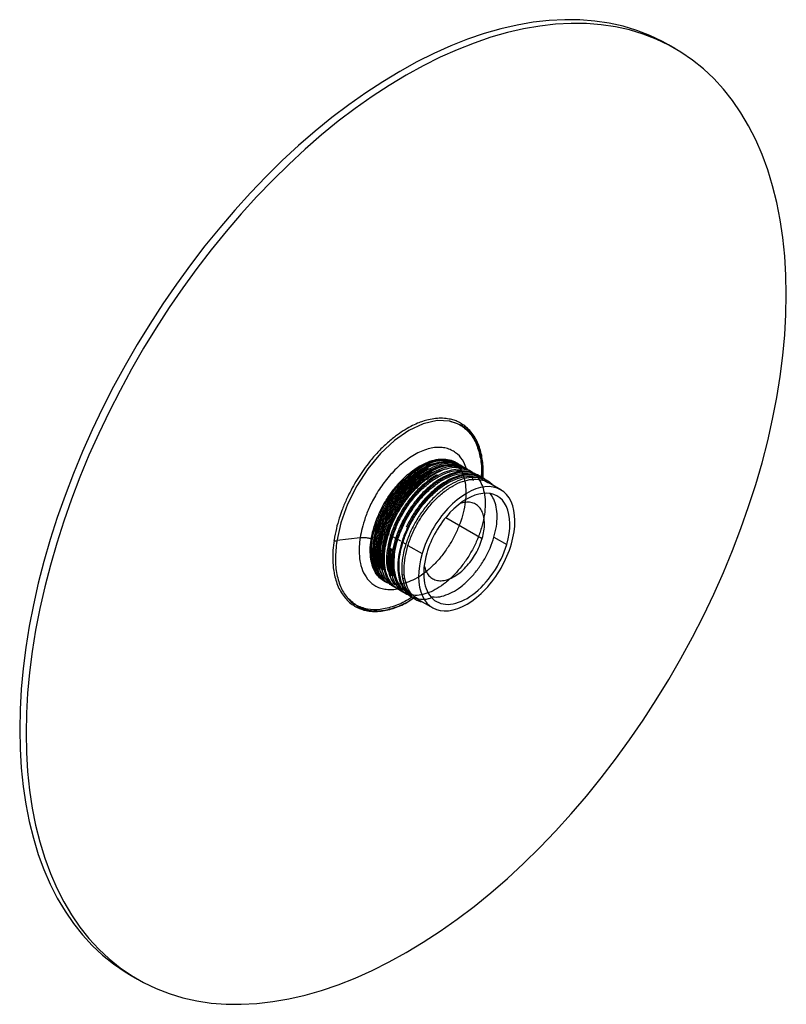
# Paper-space layout '_Isométrica' of a CAD drawing. Header units: inches. Extents: x -1.9 to 6.5, y -6.7 to 4.2.
import ezdxf

# ---------------------------------------------------------------- set-up
doc = ezdxf.new("R2010")
doc.units = ezdxf.units.IN
doc.header["$MEASUREMENT"] = 0

psp = doc.layouts.new('_Isométrica')

# ---------------------------------------------------------------- linework, layer by layer
at = {"color": 7, "linetype": 'Continuous', "lineweight": 25}
for p, q in [((5.28, 3.841), (5.21, 3.882)), ((2.931, -0.789), (2.927, -0.785)), ((3.025, -0.801), (3.03, -0.806)), ((3.067, -0.911), (3.056, -0.878)), ((3.367, -1.009), (3.228, -0.929)), ((2.765, -1.313), (3.163, -1.543)), ((2.024, -1.434), (2.013, -1.427)), ((2.047, -1.447), (2.036, -1.441)), ((2.135, -1.498), (2.124, -1.492)), ((2.158, -1.511), (2.147, -1.505)), ((1.567, -1.563), (1.822, -1.534)), ((1.97, -1.554), (1.993, -1.564)), ((2.017, -1.577), (2.049, -1.595)), ((2.083, -1.615), (2.104, -1.628)), ((2.214, -1.543), (2.18, -1.524)), ((2.269, -1.575), (2.235, -1.556)), ((2.325, -1.608), (2.291, -1.588)), ((2.347, -1.62), (2.503, -1.71)), ((3.292, -1.529), (3.432, -1.609)), ((2.16, -1.66), (2.139, -1.647)), ((2.156, -1.666), (2.16, -1.659)), ((2.184, -1.674), (2.16, -1.659)), ((2.168, -1.674), (2.184, -1.674)), ((2.306, -1.94), (2.284, -1.95)), ((2.125, -1.989), (2.13, -1.99)), ((2.157, -2.051), (2.144, -2.044)), ((2.26, -1.996), (2.255, -1.997)), ((2.312, -1.984), (2.292, -1.989)), ((2.329, -2.149), (2.338, -2.155)), ((2.38, -2.217), (2.412, -2.196)), ((2.453, -2.209), (2.619, -2.305)), ((-0.695, -6.346), (-0.624, -6.387))]:
    psp.add_line(p, q, dxfattribs=at)
at = {"color": 7, "linetype": 'Continuous', "lineweight": 25, "flags": 128}
for points in [[(5.21, 3.882), (5.143, 3.919), (5.005, 3.985), (4.861, 4.04), (4.712, 4.085), (4.558, 4.12), (4.399, 4.143), (4.236, 4.156), (4.069, 4.158), (3.898, 4.149), (3.724, 4.129), (3.548, 4.098), (3.368, 4.057), (3.186, 4.005), (3.003, 3.942), (2.818, 3.869), (2.632, 3.786), (2.445, 3.693), (2.257, 3.589), (2.07, 3.476), (1.883, 3.354), (1.697, 3.222), (1.512, 3.081), (1.328, 2.932), (1.146, 2.774), (0.967, 2.609), (0.79, 2.435), (0.616, 2.254), (0.446, 2.066), (0.279, 1.871), (0.116, 1.671), (-0.043, 1.464), (-0.197, 1.252), (-0.346, 1.035), (-0.49, 0.813), (-0.628, 0.587), (-0.761, 0.358), (-0.887, 0.125), (-1.007, -0.111), (-1.121, -0.348), (-1.227, -0.588), (-1.327, -0.829), (-1.42, -1.07), (-1.505, -1.312), (-1.582, -1.554), (-1.652, -1.795), (-1.714, -2.035), (-1.768, -2.273), (-1.813, -2.509), (-1.851, -2.743), (-1.88, -2.974), (-1.901, -3.201), (-1.914, -3.424), (-1.918, -3.643), (-1.914, -3.857), (-1.901, -4.065), (-1.88, -4.268), (-1.851, -4.465), (-1.813, -4.655), (-1.768, -4.839), (-1.714, -5.015), (-1.652, -5.183), (-1.582, -5.344), (-1.505, -5.496), (-1.42, -5.64), (-1.327, -5.775), (-1.227, -5.9), (-1.121, -6.017), (-1.007, -6.123), (-0.887, -6.22), (-0.761, -6.307), (-0.695, -6.346)], [(6.503, 1.137), (6.499, 1.351), (6.487, 1.56), (6.466, 1.763), (6.436, 1.96), (6.399, 2.15), (6.353, 2.333), (6.299, 2.509), (6.237, 2.678), (6.167, 2.838), (6.09, 2.991), (6.005, 3.134), (5.912, 3.269), (5.813, 3.395), (5.706, 3.511), (5.593, 3.618), (5.472, 3.714), (5.346, 3.801), (5.214, 3.878), (5.075, 3.944), (4.931, 3.999), (4.782, 4.045), (4.628, 4.079), (4.47, 4.102), (4.307, 4.115), (4.14, 4.117), (3.969, 4.108), (3.795, 4.088), (3.618, 4.057), (3.439, 4.016), (3.257, 3.964), (3.074, 3.901), (2.889, 3.828), (2.702, 3.745), (2.515, 3.652), (2.328, 3.549), (2.141, 3.436), (1.954, 3.313), (1.768, 3.181), (1.582, 3.041), (1.399, 2.891), (1.217, 2.734), (1.038, 2.568), (0.861, 2.394), (0.687, 2.213), (0.516, 2.025), (0.349, 1.831), (0.186, 1.63), (0.028, 1.423), (-0.126, 1.211), (-0.275, 0.994), (-0.419, 0.772), (-0.557, 0.546), (-0.69, 0.317), (-0.816, 0.084), (-0.936, -0.151), (-1.05, -0.389), (-1.157, -0.629), (-1.256, -0.869), (-1.349, -1.111), (-1.434, -1.353), (-1.511, -1.595), (-1.581, -1.836), (-1.643, -2.076), (-1.697, -2.314), (-1.743, -2.55), (-1.78, -2.784), (-1.81, -3.015), (-1.831, -3.242), (-1.843, -3.465), (-1.847, -3.684), (-1.843, -3.897), (-1.831, -4.106), (-1.81, -4.309), (-1.78, -4.506), (-1.743, -4.696), (-1.697, -4.879), (-1.643, -5.056), (-1.581, -5.224), (-1.511, -5.385), (-1.434, -5.537), (-1.349, -5.681), (-1.256, -5.815), (-1.157, -5.941), (-1.05, -6.057), (-0.936, -6.164), (-0.816, -6.261), (-0.69, -6.347), (-0.557, -6.424), (-0.419, -6.49), (-0.275, -6.546), (-0.126, -6.591), (0.028, -6.625), (0.186, -6.649), (0.349, -6.661), (0.516, -6.663), (0.687, -6.654), (0.861, -6.634), (1.038, -6.604), (1.217, -6.562), (1.399, -6.51), (1.582, -6.448), (1.768, -6.375), (1.954, -6.291), (2.141, -6.198), (2.328, -6.095), (2.515, -5.982), (2.702, -5.859), (2.889, -5.728), (3.074, -5.587), (3.257, -5.438), (3.439, -5.28), (3.618, -5.114), (3.795, -4.94), (3.969, -4.759), (4.14, -4.571), (4.307, -4.377), (4.47, -4.176), (4.628, -3.969), (4.782, -3.757), (4.931, -3.54), (5.075, -3.318), (5.214, -3.092), (5.346, -2.863), (5.472, -2.63), (5.593, -2.395), (5.706, -2.157), (5.813, -1.918), (5.912, -1.677), (6.005, -1.435), (6.09, -1.193), (6.167, -0.952), (6.237, -0.711), (6.299, -0.471), (6.353, -0.232), (6.399, 0.004), (6.436, 0.238), (6.466, 0.468), (6.487, 0.695), (6.499, 0.919), (6.503, 1.137)], [(3.167, -0.887), (3.172, -0.819), (3.155, -0.646), (3.109, -0.498), (3.033, -0.38), (2.931, -0.297), (2.808, -0.253), (2.667, -0.248), (2.515, -0.284), (2.357, -0.358), (2.199, -0.468), (2.047, -0.61), (1.907, -0.778), (1.785, -0.966), (1.684, -1.166), (1.61, -1.372), (1.565, -1.574), (1.565, -1.574)]]:
    psp.add_lwpolyline(points, dxfattribs=at)
at = {"color": 7, "linetype": 'Continuous', "lineweight": 25}
for points, knots in [([(3.172, -0.889), (3.173, -0.862), (3.175, -0.815), (3.171, -0.714), (3.157, -0.617), (3.126, -0.521), (3.094, -0.451), (3.053, -0.386), (3.007, -0.336), (2.965, -0.302), (2.931, -0.279), (2.895, -0.26), (2.852, -0.243), (2.796, -0.229), (2.728, -0.221), (2.652, -0.224), (2.578, -0.236), (2.511, -0.255), (2.447, -0.279), (2.376, -0.313), (2.295, -0.36), (2.205, -0.422), (2.111, -0.5), (2.015, -0.595), (1.91, -0.717), (1.8, -0.871), (1.719, -1.015), (1.67, -1.119), (1.644, -1.178), (1.618, -1.246), (1.588, -1.331), (1.557, -1.44), (1.543, -1.519), (1.535, -1.562)], [0, 0, 0, 0, 0.026953, 0.048228, 0.107546, 0.13886, 0.171506, 0.206274, 0.242231, 0.265657, 0.283095, 0.301684, 0.323908, 0.349465, 0.382855, 0.417263, 0.45022, 0.476207, 0.498832, 0.528314, 0.562816, 0.59601, 0.637638, 0.678541, 0.719273, 0.78019, 0.840865, 0.860399, 0.879039, 0.897503, 0.923896, 0.95891, 1, 1, 1, 1]), ([(2.799, -0.252), (2.839, -0.264), (2.922, -0.287), (3.02, -0.371), (3.097, -0.488), (3.142, -0.638), (3.16, -0.769), (3.152, -0.854), (3.15, -0.874)], [0, 0, 0, 0, 0.179653, 0.369687, 0.559722, 0.749757, 0.939792, 1, 1, 1, 1]), ([(2.99, -0.78), (2.98, -0.754), (2.958, -0.689), (2.906, -0.627), (2.849, -0.584), (2.797, -0.559), (2.738, -0.545), (2.674, -0.541), (2.604, -0.549), (2.531, -0.57), (2.456, -0.602), (2.381, -0.645), (2.308, -0.697), (2.238, -0.757), (2.172, -0.823), (2.094, -0.915), (2.01, -1.034), (1.932, -1.177), (1.878, -1.31), (1.841, -1.428), (1.828, -1.5), (1.822, -1.534)], [0, 0, 0, 0, 0.0535986, 0.1329931, 0.1753557, 0.2192481, 0.2644461, 0.3106755, 0.3576188, 0.4049274, 0.4522361, 0.4991794, 0.5454087, 0.5906067, 0.6344991, 0.6768617, 0.7562563, 0.8281609, 0.8924744, 0.949551, 1, 1, 1, 1]), ([(2.852, -0.699), (2.848, -0.695), (2.841, -0.687), (2.916, -0.761), (2.951, -0.834), (2.977, -0.926), (2.986, -1.03), (2.979, -1.142), (2.957, -1.261), (2.919, -1.382), (2.868, -1.501), (2.804, -1.616), (2.73, -1.723), (2.648, -1.819), (2.56, -1.901), (2.469, -1.967), (2.378, -2.014), (2.289, -2.042), (2.205, -2.05), (2.129, -2.037), (2.063, -2.003), (2.008, -1.951), (1.967, -1.881), (1.941, -1.795), (1.93, -1.697), (1.936, -1.588), (1.957, -1.473), (1.993, -1.354), (2.044, -1.235), (2.107, -1.121), (2.181, -1.013), (2.265, -0.915), (2.354, -0.83), (2.447, -0.762), (2.542, -0.711), (2.635, -0.679), (2.723, -0.667), (2.804, -0.677), (2.862, -0.697), (2.889, -0.719), (2.895, -0.725)], [0, 0, 0, 0, 0.028804, 0.055451, 0.081988, 0.10889, 0.135768, 0.162266, 0.188965, 0.215904, 0.242682, 0.269144, 0.29597, 0.322899, 0.349532, 0.376081, 0.402987, 0.429859, 0.456349, 0.483061, 0.51, 0.536768, 0.563233, 0.590067, 0.616993, 0.643612, 0.670174, 0.697085, 0.72395, 0.750433, 0.777157, 0.804097, 0.830854, 0.857323, 0.884165, 0.911087, 0.937692, 0.964268, 0.991183, 1, 1, 1, 1]), ([(2.15, -2.04), (2.139, -2.038), (2.109, -2.03), (2.066, -2.002), (2.023, -1.959), (1.988, -1.904), (1.963, -1.839), (1.948, -1.764), (1.943, -1.682), (1.949, -1.593), (1.965, -1.5), (1.991, -1.405), (2.027, -1.308), (2.071, -1.213), (2.124, -1.121), (2.184, -1.033), (2.255, -0.946), (2.336, -0.864), (2.425, -0.792), (2.516, -0.736), (2.607, -0.697), (2.695, -0.677), (2.777, -0.676), (2.851, -0.696), (2.898, -0.717), (2.916, -0.735), (2.917, -0.736)], [0, 0, 0, 0, 0.022042, 0.063485, 0.104929, 0.146372, 0.187814, 0.229257, 0.2707, 0.312144, 0.353586, 0.395028, 0.436471, 0.477915, 0.519358, 0.5608, 0.603067, 0.652665, 0.70214, 0.751613, 0.801074, 0.850468, 0.899861, 0.949253, 0.998647, 1, 1, 1, 1]), ([(2.895, -0.725), (2.875, -0.714), (2.829, -0.691), (2.746, -0.682), (2.651, -0.695), (2.552, -0.731), (2.451, -0.789), (2.351, -0.867), (2.258, -0.962), (2.172, -1.071), (2.098, -1.19), (2.037, -1.316), (1.992, -1.443), (1.964, -1.568), (1.954, -1.686), (1.962, -1.793), (1.988, -1.887), (2.032, -1.961), (2.071, -2.004), (2.097, -2.016), (2.099, -2.017)], [0, 0, 0, 0, 0.049992, 0.109105, 0.168555, 0.227334, 0.28602, 0.345454, 0.404631, 0.463065, 0.522309, 0.581714, 0.640308, 0.699191, 0.758653, 0.817683, 0.876173, 0.935517, 0.994848, 1, 1, 1, 1]), ([(2.12, -2.031), (2.115, -2.028), (2.087, -2.014), (2.049, -1.97), (2.009, -1.9), (1.984, -1.812), (1.975, -1.713), (1.982, -1.603), (2.004, -1.488), (2.042, -1.369), (2.094, -1.25), (2.158, -1.136), (2.233, -1.029), (2.317, -0.932), (2.407, -0.849), (2.501, -0.782), (2.595, -0.733), (2.688, -0.702), (2.775, -0.694), (2.846, -0.701), (2.882, -0.718), (2.896, -0.725)], [0, 0, 0, 0, 0.014527, 0.070847, 0.126383, 0.182525, 0.23905, 0.295121, 0.350689, 0.407056, 0.463519, 0.519252, 0.575104, 0.631599, 0.687902, 0.74343, 0.799595, 0.856119, 0.912164, 0.967746, 1, 1, 1, 1]), ([(2.099, -2.012), (2.087, -2), (2.056, -1.972), (2.021, -1.906), (1.996, -1.82), (1.987, -1.72), (1.994, -1.611), (2.016, -1.495), (2.054, -1.376), (2.106, -1.257), (2.17, -1.143), (2.245, -1.036), (2.329, -0.939), (2.419, -0.856), (2.512, -0.789), (2.607, -0.74), (2.7, -0.71), (2.788, -0.7), (2.868, -0.712), (2.922, -0.731), (2.946, -0.752), (2.95, -0.755)], [0, 0, 0, 0, 0.0388048, 0.0941699, 0.1501398, 0.2064917, 0.2623905, 0.3177877, 0.3739821, 0.4302722, 0.4858333, 0.541514, 0.5978357, 0.6539659, 0.7093239, 0.7653162, 0.8216667, 0.8775405, 0.932952, 0.9891607, 1, 1, 1, 1]), ([(2.926, -0.746), (2.91, -0.738), (2.868, -0.719), (2.789, -0.715), (2.694, -0.73), (2.594, -0.77), (2.493, -0.83), (2.394, -0.911), (2.301, -1.008), (2.217, -1.118), (2.145, -1.239), (2.086, -1.365), (2.043, -1.492), (2.017, -1.616), (2.01, -1.733), (2.021, -1.838), (2.045, -1.923), (2.073, -1.963), (2.085, -1.98)], [0, 0, 0, 0, 0.0423228, 0.1075379, 0.1729762, 0.2375467, 0.3023477, 0.3678292, 0.43288, 0.4972745, 0.5626081, 0.6279714, 0.6923952, 0.7573921, 0.8228788, 0.8877435, 0.9522605, 1, 1, 1, 1]), ([(2.013, -1.427), (2.028, -1.383), (2.059, -1.294), (2.127, -1.163), (2.209, -1.041), (2.302, -0.932), (2.404, -0.839), (2.509, -0.768), (2.6, -0.724), (2.652, -0.715), (2.671, -0.711)], [0, 0, 0, 0, 0.131748, 0.265031, 0.397279, 0.528579, 0.661758, 0.794417, 0.925491, 1, 1, 1, 1]), ([(2.052, -1.881), (2.046, -1.855), (2.033, -1.799), (2.032, -1.699), (2.045, -1.587), (2.074, -1.469), (2.118, -1.35), (2.176, -1.233), (2.245, -1.121), (2.324, -1.018), (2.411, -0.927), (2.503, -0.85), (2.597, -0.791), (2.691, -0.75), (2.782, -0.728), (2.866, -0.728), (2.924, -0.739), (2.95, -0.755), (2.954, -0.757)], [0, 0, 0, 0, 0.0572717, 0.1242015, 0.1902117, 0.2565562, 0.3235798, 0.3902904, 0.4561352, 0.5228224, 0.5898509, 0.6562283, 0.7222131, 0.789129, 0.856045, 0.9220297, 0.9884071, 1, 1, 1, 1]), ([(2.223, -2.089), (2.218, -2.087), (2.189, -2.078), (2.146, -2.042), (2.097, -1.982), (2.064, -1.903), (2.046, -1.811), (2.043, -1.706), (2.057, -1.594), (2.086, -1.476), (2.13, -1.357), (2.188, -1.24), (2.257, -1.128), (2.336, -1.025), (2.423, -0.934), (2.515, -0.858), (2.609, -0.798), (2.703, -0.757), (2.794, -0.735), (2.879, -0.735), (2.943, -0.748), (2.975, -0.769), (2.985, -0.775)], [0, 0, 0, 0, 0.011957, 0.065871, 0.119284, 0.172336, 0.226144, 0.279975, 0.333066, 0.386427, 0.440333, 0.493988, 0.546947, 0.600583, 0.654493, 0.70788, 0.760951, 0.814771, 0.868591, 0.921662, 0.975048, 1, 1, 1, 1]), ([(2.068, -1.46), (2.084, -1.415), (2.115, -1.326), (2.183, -1.195), (2.265, -1.073), (2.358, -0.964), (2.46, -0.871), (2.565, -0.799), (2.67, -0.754), (2.741, -0.732), (2.772, -0.733), (2.773, -0.734)], [0, 0, 0, 0, 0.1242325, 0.2499116, 0.3746154, 0.4984247, 0.6240069, 0.7490981, 0.8726944, 0.9980824, 1, 1, 1, 1]), ([(3.006, -0.788), (3.004, -0.787), (2.98, -0.768), (2.921, -0.753), (2.833, -0.747), (2.736, -0.767), (2.636, -0.809), (2.535, -0.872), (2.437, -0.955), (2.345, -1.054), (2.263, -1.166), (2.192, -1.287), (2.135, -1.414), (2.094, -1.541), (2.071, -1.664), (2.066, -1.78), (2.079, -1.884), (2.11, -1.972), (2.144, -2.029), (2.171, -2.049), (2.177, -2.053)], [0, 0, 0, 0, 0.006746, 0.067219, 0.128567, 0.189986, 0.250528, 0.311543, 0.37306, 0.434034, 0.494606, 0.556041, 0.617365, 0.677827, 0.739003, 0.800501, 0.861277, 0.92202, 0.983512, 1, 1, 1, 1]), ([(2.971, -0.771), (2.965, -0.765), (2.959, -0.758), (2.951, -0.755), (2.95, -0.755)], [0, 0, 0, 0, 0.879128, 1, 1, 1, 1]), ([(2.568, -0.774), (2.539, -0.791), (2.477, -0.826), (2.382, -0.904), (2.289, -1.001), (2.205, -1.111), (2.133, -1.231), (2.074, -1.357), (2.031, -1.484), (2.005, -1.609), (1.998, -1.726), (2.005, -1.819), (2.022, -1.866), (2.028, -1.883)], [0, 0, 0, 0, 0.082308, 0.178596, 0.27425, 0.368939, 0.465009, 0.561122, 0.655854, 0.751429, 0.847724, 0.943104, 1, 1, 1, 1]), ([(2.614, -0.811), (2.584, -0.829), (2.52, -0.867), (2.425, -0.948), (2.333, -1.047), (2.251, -1.159), (2.18, -1.28), (2.123, -1.407), (2.082, -1.533), (2.059, -1.657), (2.055, -1.772), (2.061, -1.85), (2.073, -1.884), (2.075, -1.889)], [0, 0, 0, 0, 0.089176, 0.18928, 0.2885, 0.387065, 0.487037, 0.586827, 0.685213, 0.784762, 0.884835, 0.983733, 1, 1, 1, 1]), ([(2.319, -2.146), (2.283, -2.127), (2.206, -2.086), (2.17, -2.046), (2.124, -1.974), (2.098, -1.89), (2.086, -1.792), (2.091, -1.684), (2.111, -1.569), (2.147, -1.45), (2.197, -1.331), (2.26, -1.216), (2.333, -1.108), (2.416, -1.01), (2.506, -0.924), (2.599, -0.855), (2.693, -0.803), (2.786, -0.77), (2.875, -0.757), (2.957, -0.765), (3.03, -0.794), (3.092, -0.842), (3.14, -0.908), (3.175, -0.99), (3.194, -1.086), (3.197, -1.194), (3.184, -1.309), (3.156, -1.428), (3.113, -1.55), (3.057, -1.668), (2.989, -1.78), (2.911, -1.883), (2.827, -1.974), (2.737, -2.05), (2.646, -2.109), (2.555, -2.15), (2.468, -2.17), (2.387, -2.17), (2.315, -2.147), (2.269, -2.123), (2.251, -2.101), (2.25, -2.1)], [0, 0, 0, 0, 0.022433, 0.048933, 0.075058, 0.101382, 0.127941, 0.154343, 0.180433, 0.206881, 0.23343, 0.259689, 0.285864, 0.312392, 0.338885, 0.365003, 0.391338, 0.417899, 0.44429, 0.470383, 0.496839, 0.523386, 0.54963, 0.575818, 0.60235, 0.628837, 0.654948, 0.681295, 0.707856, 0.734237, 0.760333, 0.786797, 0.813341, 0.839571, 0.865773, 0.892309, 0.918788, 0.944894, 0.971252, 0.997814, 1, 1, 1, 1]), ([(2.669, -0.843), (2.668, -0.844), (2.634, -0.859), (2.566, -0.909), (2.468, -0.992), (2.377, -1.093), (2.296, -1.207), (2.227, -1.329), (2.172, -1.456), (2.134, -1.582), (2.113, -1.705), (2.109, -1.815), (2.121, -1.875), (2.126, -1.903)], [0, 0, 0, 0, 0.002285, 0.103781, 0.205878, 0.306846, 0.407603, 0.509662, 0.611304, 0.711651, 0.813374, 0.915399, 1, 1, 1, 1]), ([(3.074, -0.831), (3.065, -0.823), (3.033, -0.8), (2.966, -0.783), (2.876, -0.78), (2.779, -0.803), (2.678, -0.848), (2.578, -0.914), (2.48, -0.999), (2.389, -1.1), (2.308, -1.214), (2.239, -1.336), (2.184, -1.463), (2.146, -1.59), (2.125, -1.712), (2.122, -1.827), (2.138, -1.928), (2.165, -2.006), (2.193, -2.041), (2.204, -2.054)], [0, 0, 0, 0, 0.0272394, 0.0890179, 0.1516908, 0.2142924, 0.2760009, 0.3383916, 0.4011527, 0.4632194, 0.5251562, 0.5878935, 0.6503742, 0.7120593, 0.7745902, 0.8373066, 0.8991735, 0.9613188, 1, 1, 1, 1]), ([(2.124, -1.492), (2.139, -1.447), (2.17, -1.358), (2.239, -1.228), (2.32, -1.105), (2.414, -0.996), (2.515, -0.903), (2.621, -0.833), (2.709, -0.79), (2.758, -0.78), (2.774, -0.777)], [0, 0, 0, 0, 0.1331796, 0.26791, 0.4015949, 0.5343208, 0.6689473, 0.8030475, 0.9355451, 1, 1, 1, 1]), ([(3.122, -0.858), (3.108, -0.849), (3.072, -0.823), (2.998, -0.806), (2.907, -0.807), (2.809, -0.833), (2.709, -0.881), (2.608, -0.95), (2.511, -1.037), (2.422, -1.14), (2.342, -1.255), (2.274, -1.378), (2.222, -1.505), (2.186, -1.631), (2.167, -1.753), (2.166, -1.864), (2.18, -1.926), (2.186, -1.956)], [0, 0, 0, 0, 0.043099, 0.111382, 0.180583, 0.249547, 0.317599, 0.386553, 0.455758, 0.524057, 0.592566, 0.661811, 0.730616, 0.798706, 0.867788, 0.936917, 1, 1, 1, 1]), ([(3.164, -0.886), (3.163, -0.885), (3.143, -0.861), (3.091, -0.835), (3.011, -0.812), (2.919, -0.815), (2.821, -0.84), (2.72, -0.888), (2.62, -0.957), (2.523, -1.044), (2.434, -1.147), (2.354, -1.262), (2.286, -1.385), (2.234, -1.512), (2.198, -1.638), (2.179, -1.76), (2.179, -1.873), (2.197, -1.973), (2.232, -2.058), (2.284, -2.122), (2.329, -2.157), (2.358, -2.165), (2.361, -2.165)], [0, 0, 0, 0, 0.00394, 0.058784, 0.113432, 0.168814, 0.224008, 0.278471, 0.333656, 0.389042, 0.443703, 0.498532, 0.55395, 0.609016, 0.66351, 0.718797, 0.774122, 0.828653, 0.883651, 0.939075, 0.993985, 1, 1, 1, 1]), ([(2.18, -1.524), (2.195, -1.48), (2.226, -1.391), (2.295, -1.26), (2.376, -1.137), (2.47, -1.028), (2.571, -0.936), (2.677, -0.864), (2.782, -0.816), (2.884, -0.793), (2.977, -0.799), (3.037, -0.814), (3.06, -0.832), (3.061, -0.833)], [0, 0, 0, 0, 0.099217, 0.199589, 0.299182, 0.39806, 0.498355, 0.598257, 0.696966, 0.797105, 0.897241, 0.995948, 1, 1, 1, 1]), ([(3.209, -0.909), (3.208, -0.908), (3.189, -0.886), (3.137, -0.864), (3.055, -0.843), (2.962, -0.849), (2.863, -0.877), (2.763, -0.928), (2.663, -1), (2.566, -1.089), (2.478, -1.194), (2.4, -1.31), (2.334, -1.434), (2.284, -1.561), (2.25, -1.687), (2.234, -1.808), (2.236, -1.92), (2.256, -2.018), (2.294, -2.099), (2.346, -2.162), (2.391, -2.186), (2.413, -2.197)], [0, 0, 0, 0, 0.001727, 0.057069, 0.112499, 0.168562, 0.224307, 0.279428, 0.335343, 0.391335, 0.44653, 0.502137, 0.558213, 0.613807, 0.669012, 0.725009, 0.780916, 0.836034, 0.891789, 0.94785, 1, 1, 1, 1]), ([(2.235, -1.556), (2.251, -1.512), (2.282, -1.423), (2.35, -1.292), (2.432, -1.17), (2.525, -1.06), (2.627, -0.968), (2.732, -0.896), (2.838, -0.848), (2.94, -0.825), (3.033, -0.831), (3.092, -0.846), (3.116, -0.865), (3.117, -0.865)], [0, 0, 0, 0, 0.0992166, 0.1995886, 0.2991816, 0.3980603, 0.4983548, 0.5982573, 0.6969658, 0.7971052, 0.8972412, 0.9959482, 1, 1, 1, 1]), ([(2.291, -1.588), (2.306, -1.544), (2.337, -1.455), (2.406, -1.324), (2.488, -1.202), (2.581, -1.092), (2.682, -1), (2.788, -0.928), (2.893, -0.88), (2.996, -0.857), (3.088, -0.863), (3.148, -0.878), (3.171, -0.897), (3.172, -0.897)], [0, 0, 0, 0, 0.099217, 0.199589, 0.299182, 0.39806, 0.498355, 0.598257, 0.696966, 0.797105, 0.897241, 0.995948, 1, 1, 1, 1]), ([(3.197, -0.902), (3.196, -0.901), (3.177, -0.88), (3.125, -0.857), (3.043, -0.836), (2.95, -0.842), (2.852, -0.87), (2.751, -0.921), (2.651, -0.992), (2.555, -1.082), (2.466, -1.187), (2.389, -1.3), (2.348, -1.38), (2.329, -1.419)], [0, 0, 0, 0, 0.002973, 0.102802, 0.20279, 0.303919, 0.404474, 0.503903, 0.604765, 0.705766, 0.805331, 0.905636, 1, 1, 1, 1]), ([(2.922, -0.818), (2.921, -0.818), (2.89, -0.817), (2.835, -0.833), (2.782, -0.859), (2.762, -0.869)], [0, 0, 0, 0, 0.014139, 0.646254, 1, 1, 1, 1]), ([(2.994, -0.781), (2.991, -0.779), (2.989, -0.777), (2.985, -0.775), (2.984, -0.775)], [0, 0, 0, 0, 0.754803, 1, 1, 1, 1]), ([(3.041, -0.809), (3.038, -0.807), (3.023, -0.796), (3.004, -0.792), (2.988, -0.79)], [0, 0, 0, 0, 0.182046, 1, 1, 1, 1]), ([(3.27, -0.953), (3.261, -0.943), (3.233, -0.913), (3.171, -0.884), (3.086, -0.868), (2.993, -0.876), (2.894, -0.908), (2.793, -0.962), (2.693, -1.036), (2.598, -1.127), (2.511, -1.234), (2.434, -1.351), (2.37, -1.476), (2.322, -1.603), (2.29, -1.729), (2.277, -1.849), (2.281, -1.959), (2.304, -2.055), (2.343, -2.135), (2.4, -2.193), (2.451, -2.226), (2.486, -2.231), (2.494, -2.232)], [0, 0, 0, 0, 0.025081, 0.078002, 0.131252, 0.184989, 0.2383, 0.291177, 0.344823, 0.39842, 0.451249, 0.504648, 0.558377, 0.611523, 0.664531, 0.718234, 0.771729, 0.824534, 0.878055, 0.931747, 0.984719, 1, 1, 1, 1]), ([(2.347, -1.62), (2.362, -1.576), (2.393, -1.487), (2.462, -1.356), (2.543, -1.234), (2.637, -1.124), (2.738, -1.032), (2.844, -0.96), (2.949, -0.913), (3.051, -0.889), (3.144, -0.895), (3.204, -0.91), (3.227, -0.929), (3.228, -0.93)], [0, 0, 0, 0, 0.099205, 0.199566, 0.299149, 0.398016, 0.498299, 0.598191, 0.696888, 0.797015, 0.897141, 0.995837, 1, 1, 1, 1]), ([(3.483, -1.604), (3.536, -1.423), (3.535, -1.256), (3.426, -1.02), (3.322, -0.962), (3.062, -0.99), (2.916, -1.076), (2.658, -1.351), (2.556, -1.53), (2.503, -1.71)], [0, 0, 0, 0, 0.25, 0.25, 0.5, 0.5, 0.75, 0.75, 1, 1, 1, 1]), ([(3.282, -0.96), (3.274, -0.95), (3.262, -0.936), (3.247, -0.928), (3.243, -0.927)], [0, 0, 0, 0, 0.76627, 1, 1, 1, 1]), ([(3.432, -1.609), (3.479, -1.448), (3.478, -1.298), (3.38, -1.087), (3.287, -1.035), (3.055, -1.061), (2.924, -1.137), (2.693, -1.383), (2.602, -1.543), (2.554, -1.705)], [0, 0, 0, 0, 0.25, 0.25, 0.5, 0.5, 0.75, 0.75, 1, 1, 1, 1]), ([(3.292, -1.529), (3.302, -1.489), (3.322, -1.41), (3.33, -1.298), (3.32, -1.196), (3.294, -1.111), (3.264, -1.07), (3.25, -1.05)], [0, 0, 0, 0, 0.203862, 0.407724, 0.611587, 0.815449, 1, 1, 1, 1]), ([(3.163, -1.543), (3.17, -1.515), (3.185, -1.459), (3.19, -1.38), (3.183, -1.308), (3.163, -1.247), (3.132, -1.198), (3.09, -1.164), (3.039, -1.146), (2.982, -1.143), (2.941, -1.155), (2.921, -1.16)], [0, 0, 0, 0, 0.111978, 0.223955, 0.335933, 0.44791, 0.559888, 0.671866, 0.783843, 0.895821, 1, 1, 1, 1]), ([(2.404, -1.194), (2.383, -1.225), (2.335, -1.295), (2.276, -1.417), (2.226, -1.552), (2.209, -1.639), (2.2, -1.683)], [0, 0, 0, 0, 0.200669, 0.467112, 0.733556, 1, 1, 1, 1]), ([(2.079, -1.983), (2.071, -1.977), (2.041, -1.955), (2.006, -1.891), (1.976, -1.797), (1.967, -1.684), (1.977, -1.559), (2.001, -1.471), (2.013, -1.427)], [0, 0, 0, 0, 0.063843, 0.252245, 0.437983, 0.625083, 0.813633, 1, 1, 1, 1]), ([(2.052, -1.881), (2.046, -1.863), (2.029, -1.814), (2.023, -1.715), (2.033, -1.592), (2.057, -1.503), (2.068, -1.46)], [0, 0, 0, 0, 0.160116, 0.43972, 0.721491, 1, 1, 1, 1]), ([(2.123, -1.957), (2.122, -1.956), (2.105, -1.93), (2.089, -1.859), (2.078, -1.749), (2.089, -1.624), (2.112, -1.535), (2.124, -1.492)], [0, 0, 0, 0, 0.014336, 0.2591689, 0.5057974, 0.7543375, 1, 1, 1, 1]), ([(1.535, -1.562), (1.531, -1.599), (1.522, -1.669), (1.52, -1.759), (1.523, -1.835), (1.531, -1.901), (1.545, -1.971), (1.566, -2.041), (1.596, -2.109), (1.634, -2.17), (1.679, -2.224), (1.731, -2.269), (1.785, -2.301), (1.837, -2.323), (1.892, -2.339), (1.957, -2.347), (2.031, -2.346), (2.108, -2.335), (2.208, -2.307), (2.3, -2.271), (2.365, -2.227), (2.38, -2.217)], [0, 0, 0, 0, 0.062262, 0.115064, 0.155459, 0.199965, 0.240154, 0.294108, 0.348783, 0.400927, 0.455131, 0.513033, 0.566595, 0.606578, 0.648311, 0.702176, 0.759213, 0.81381, 0.865992, 0.969615, 1, 1, 1, 1]), ([(1.565, -1.574), (1.562, -1.574), (1.559, -1.574), (1.554, -1.574), (1.55, -1.573), (1.546, -1.572), (1.541, -1.57), (1.537, -1.567), (1.536, -1.564), (1.535, -1.562), (1.535, -1.562), (1.536, -1.562)], [0, 0, 0, 0, 0.1775957, 0.2727684, 0.369469, 0.4655745, 0.5590376, 0.7308461, 0.9026546, 0.9961178, 1, 1, 1, 1]), ([(1.565, -1.574), (1.558, -1.639), (1.543, -1.769), (1.562, -1.942), (1.608, -2.092), (1.685, -2.21), (1.787, -2.293), (1.911, -2.338), (2.053, -2.343), (2.206, -2.305), (2.327, -2.254), (2.395, -2.206), (2.41, -2.195)], [0, 0, 0, 0, 0.107729, 0.215458, 0.323187, 0.430916, 0.538645, 0.646374, 0.754103, 0.861832, 0.969561, 1, 1, 1, 1]), ([(1.822, -1.534), (1.818, -1.567), (1.809, -1.637), (1.811, -1.742), (1.829, -1.849), (1.87, -1.95), (1.925, -2.02), (1.983, -2.063), (2.035, -2.088), (2.093, -2.103), (2.158, -2.105), (2.205, -2.103), (2.23, -2.095), (2.231, -2.095)], [0, 0, 0, 0, 0.091717, 0.195482, 0.312404, 0.443128, 0.587467, 0.664483, 0.744279, 0.82645, 0.910495, 0.995838, 1, 1, 1, 1]), ([(1.822, -1.534), (1.836, -1.533), (1.864, -1.531), (1.907, -1.535), (1.934, -1.543), (1.946, -1.546)], [0, 0, 0, 0, 0.345548, 0.708489, 1, 1, 1, 1]), ([(2.166, -1.955), (2.159, -1.934), (2.141, -1.882), (2.135, -1.78), (2.144, -1.656), (2.168, -1.568), (2.18, -1.524)], [0, 0, 0, 0, 0.1828821, 0.4549071, 0.7290405, 1, 1, 1, 1]), ([(2.3, -2.11), (2.293, -2.105), (2.264, -2.083), (2.229, -2.02), (2.199, -1.925), (2.19, -1.812), (2.2, -1.688), (2.224, -1.6), (2.235, -1.556)], [0, 0, 0, 0, 0.060073, 0.249234, 0.435719, 0.623573, 0.812882, 1, 1, 1, 1]), ([(2.383, -2.165), (2.367, -2.153), (2.327, -2.125), (2.284, -2.053), (2.255, -1.957), (2.246, -1.845), (2.256, -1.72), (2.279, -1.632), (2.291, -1.588)], [0, 0, 0, 0, 0.13025, 0.305287, 0.47785, 0.651678, 0.826853, 1, 1, 1, 1]), ([(2.453, -2.208), (2.431, -2.193), (2.386, -2.162), (2.34, -2.085), (2.31, -1.989), (2.301, -1.877), (2.312, -1.752), (2.335, -1.664), (2.347, -1.62)], [0, 0, 0, 0, 0.161318, 0.330103, 0.496502, 0.66412, 0.833038, 1, 1, 1, 1]), ([(2.503, -1.71), (2.45, -1.891), (2.451, -2.058), (2.56, -2.294), (2.664, -2.352), (2.924, -2.324), (3.07, -2.238), (3.328, -1.963), (3.43, -1.784), (3.483, -1.604)], [0, 0, 0, 0, 0.25, 0.25, 0.5, 0.5, 0.75, 0.75, 1, 1, 1, 1]), ([(2.554, -1.705), (2.491, -1.922), (2.516, -2.114), (2.724, -2.302), (2.891, -2.284), (3.226, -2.037), (3.368, -1.827), (3.432, -1.609)], [0, 0, 0, 0, 0.333333, 0.333333, 0.666667, 0.666667, 1, 1, 1, 1]), ([(2.527, -1.845), (2.533, -1.866), (2.544, -1.908), (2.576, -1.955), (2.618, -1.989), (2.669, -2.008), (2.727, -2.009), (2.791, -1.994), (2.856, -1.964), (2.922, -1.918), (2.985, -1.859), (3.043, -1.789), (3.093, -1.711), (3.135, -1.628), (3.154, -1.571), (3.163, -1.543)], [0, 0, 0, 0, 0.0750085, 0.1520911, 0.2291737, 0.3062564, 0.383339, 0.4604216, 0.5375042, 0.6145869, 0.6916695, 0.7687521, 0.8458347, 0.9229174, 1, 1, 1, 1]), ([(2.597, -2.183), (2.623, -2.186), (2.676, -2.191), (2.764, -2.168), (2.857, -2.125), (2.95, -2.06), (3.039, -1.976), (3.121, -1.877), (3.193, -1.767), (3.253, -1.649), (3.279, -1.569), (3.292, -1.529)], [0, 0, 0, 0, 0.106906, 0.218542, 0.330179, 0.441816, 0.553453, 0.66509, 0.776726, 0.888363, 1, 1, 1, 1]), ([(2.166, -1.955), (2.16, -1.93), (2.146, -1.876), (2.142, -1.779), (2.151, -1.704), (2.156, -1.666)], [0, 0, 0, 0, 0.292762, 0.648553, 1, 1, 1, 1]), ([(2.18, -1.97), (2.173, -1.943), (2.158, -1.887), (2.154, -1.786), (2.163, -1.711), (2.168, -1.674)], [0, 0, 0, 0, 0.316228, 0.660214, 1, 1, 1, 1]), ([(2.156, -1.666), (2.156, -1.667), (2.156, -1.667), (2.156, -1.668), (2.156, -1.669), (2.158, -1.671), (2.162, -1.673), (2.166, -1.674), (2.167, -1.674), (2.168, -1.674)], [0, 0, 0, 0, 0.084242, 0.167171, 0.251413, 0.500201, 0.748989, 0.874495, 1, 1, 1, 1]), ([(2.185, -1.668), (2.183, -1.668), (2.182, -1.668), (2.178, -1.667), (2.177, -1.667), (2.174, -1.665), (2.173, -1.664), (2.172, -1.662), (2.172, -1.662), (2.173, -1.661)], [0, 0, 0, 0, 0.25, 0.25, 0.5, 0.5, 0.75, 0.75, 1, 1, 1, 1]), ([(2.2, -1.683), (2.196, -1.725), (2.186, -1.81), (2.198, -1.924), (2.229, -2.02), (2.266, -2.084), (2.297, -2.107), (2.305, -2.113)], [0, 0, 0, 0, 0.229576, 0.459153, 0.688729, 0.918305, 1, 1, 1, 1]), ([(2.099, -1.99), (2.08, -1.971), (2.06, -1.951), (2.05, -1.92), (2.049, -1.917)], [0, 0, 0, 0, 0.90837, 1, 1, 1, 1]), ([(2.186, -2.022), (2.174, -2.007), (2.154, -1.98), (2.145, -1.942), (2.141, -1.926)], [0, 0, 0, 0, 0.568024, 1, 1, 1, 1]), ([(2.137, -2.017), (2.128, -2.011), (2.115, -2.003), (2.107, -1.989), (2.105, -1.985)], [0, 0, 0, 0, 0.701817, 1, 1, 1, 1]), ([(2.213, -2.082), (2.207, -2.08), (2.177, -2.072), (2.154, -2.051), (2.136, -2.034)], [0, 0, 0, 0, 0.199545, 1, 1, 1, 1]), ([(2.144, -2.044), (2.144, -2.044), (2.147, -2.047), (2.15, -2.047), (2.153, -2.048)], [0, 0, 0, 0, 0.1820532, 1, 1, 1, 1]), ([(2.168, -2.049), (2.18, -2.062), (2.195, -2.077), (2.213, -2.084), (2.215, -2.084)], [0, 0, 0, 0, 0.902772, 1, 1, 1, 1]), ([(2.319, -2.146), (2.301, -2.136), (2.261, -2.113), (2.216, -2.054), (2.188, -2.005), (2.181, -1.973), (2.18, -1.97)], [0, 0, 0, 0, 0.291703, 0.634139, 0.973069, 1, 1, 1, 1]), ([(2.395, -2.184), (2.381, -2.194), (2.314, -2.242), (2.193, -2.293), (2.04, -2.331), (1.9, -2.325), (1.775, -2.283), (1.711, -2.223), (1.679, -2.193)], [0, 0, 0, 0, 0.052664, 0.242243, 0.431822, 0.621401, 0.81098, 1, 1, 1, 1]), ([(2.401, -2.19), (2.402, -2.191), (2.405, -2.193), (2.408, -2.193), (2.41, -2.193)], [0, 0, 0, 0, 0.474362, 1, 1, 1, 1]), ([(2.413, -2.197), (2.414, -2.197), (2.432, -2.217), (2.463, -2.233), (2.498, -2.238), (2.506, -2.239)], [0, 0, 0, 0, 0.010851, 0.779527, 1, 1, 1, 1]), ([(2.424, -2.197), (2.443, -2.202), (2.489, -2.215), (2.552, -2.212), (2.595, -2.198), (2.607, -2.194)], [0, 0, 0, 0, 0.357115, 0.82943, 1, 1, 1, 1])]:
    psp.add_open_spline(points, degree=3, knots=knots, dxfattribs=at)

doc.saveas('drawing.dxf')
